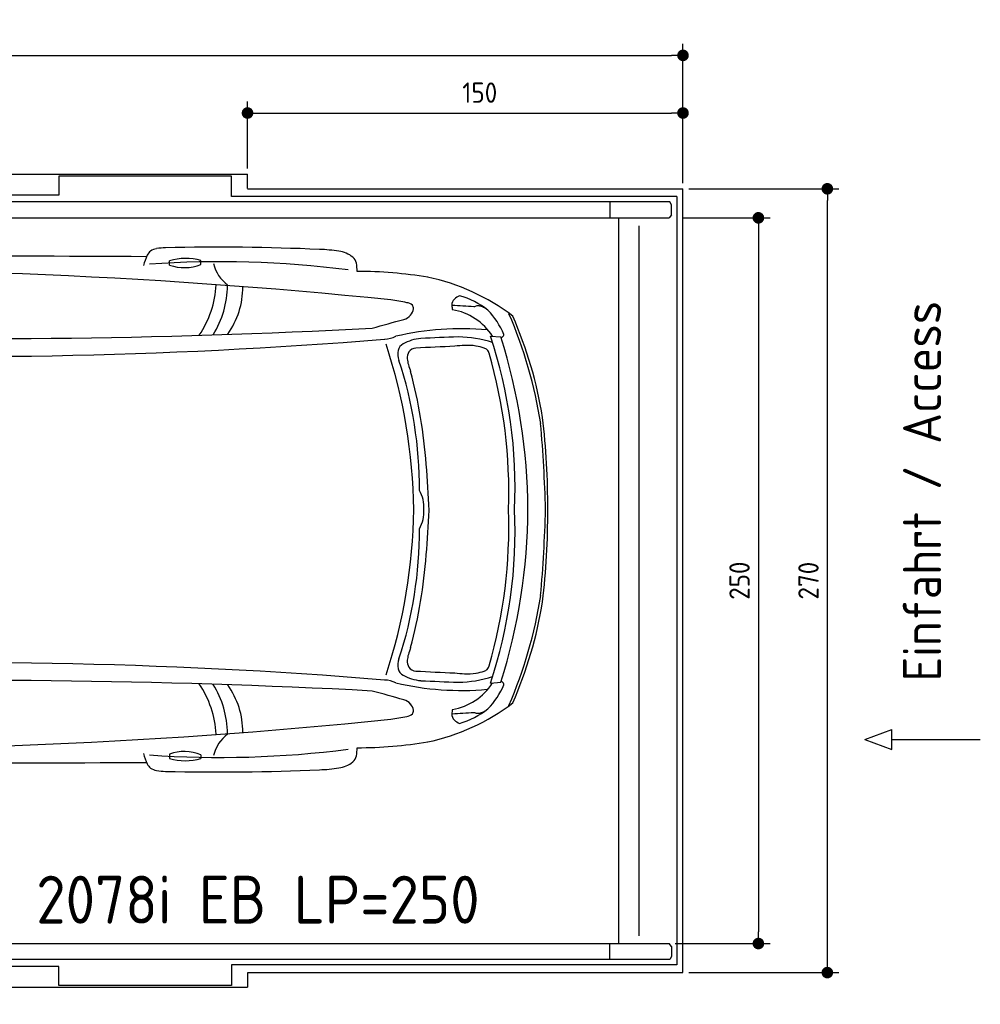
# Model space of a CAD drawing. Header units: millimetres. Extents: x 705 to 7297, y 2378 to 5770.
# Tile 3 of 3: x 3988 to 7297, y 2378 to 5770. Entities that reach past the tile are written whole.
import ezdxf

# ---------------------------------------------------------------- set-up
doc = ezdxf.new("R2010")
doc.units = ezdxf.units.MM
doc.layers.get('0').update_dxf_attribs({"lineweight": 25})
for name, color, linetype, lineweight in [('4', 3, 'Continuous', 25), ('AM_0', 7, 'Continuous', 25), ('Car', 10, 'Continuous', 25)]:
    doc.layers.add(name, color=color, linetype=linetype, lineweight=lineweight)
doc.styles.add('Aktuell-DIN', font='arial.ttf')
doc.styles.get("Standard").update_dxf_attribs({"font": 'ISOCP.SHX'})
doc.dimstyles.new('GEN-ISO$0', dxfattribs={"dimscale": 20, "dimtxt": 3.5, "dimasz": 2, "dimexe": 2, "dimexo": 1, "dimgap": 1.5, "dimtad": 1, "dimdec": 1, "dimlfac": 0.1, "dimdsep": 46, "dimtxsty": 'Standard', "dimblk": 'PUNKT', "dimcen": 2, "dimclrd": 256, "dimclre": 256, "dimclrt": 2, "dimadec": 0, "dimazin": 0, "dimtp": 0.1, "dimtm": 0.1, "dimtfac": 0.71, "dimtdec": 1, "dimtmove": 2, "dimatfit": 3, "dimldrblk": 'PUNKT', "dimfxl": 1, "dimtolj": 1, "dimarcsym": 0})

# ---------------------------------------------------------------- blocks, each defined once
blk = doc.blocks.new('PUNKT')
at = {"layer": '4', "color": 0, "linetype": 'ByBlock'}
blk.add_line((-0.5, 0), (-1, 0), dxfattribs=at)
at = {"layer": '4', "color": 0, "linetype": 'ByBlock', "const_width": 0.5}
blk.add_lwpolyline([(-0.25, 0, 1), (0.25, 0, 1)], format="xyb", close=True, dxfattribs=at)
blk = doc.blocks.new('*D5')
at = {"layer": '4', "lineweight": -2, "transparency": 16777216}
for p, q in [((972.8, 5207.3), (972.8, 5686.9)), ((6272.8, 5207.3), (6272.8, 5686.9)), ((1012.8, 5646.9), (6232.8, 5646.9))]:
    blk.add_line(p, q, dxfattribs=at)
at = {"layer": 'DEFPOINTS', "color": 0, "transparency": 16777216}
for p in [(6272.8, 5646.9), (972.8, 5187.3), (6272.8, 5187.3)]:
    blk.add_point(p, dxfattribs=at)
at = {"layer": '4', "lineweight": -2, "transparency": 16777216, "xscale": 40, "yscale": 40, "zscale": 40, "rotation": 180}
blk.add_blockref('PUNKT', (972.8, 5646.9), dxfattribs=at)
at = {"layer": '4', "lineweight": -2, "transparency": 16777216, "xscale": 40, "yscale": 40, "zscale": 40}
blk.add_blockref('PUNKT', (6272.8, 5646.9), dxfattribs=at)
at = {"layer": '4', "color": 2, "transparency": 16777216, "insert": (3622.8, 5723.9), "char_height": 70, "attachment_point": 5}
blk.add_mtext('\\A1;530', dxfattribs=at)
blk = doc.blocks.new('*D7')
at = {"layer": '4', "lineweight": -2, "transparency": 16777216}
for p, q in [((4772.8, 5257.3), (4772.8, 5488.4)), ((6272.8, 5207.3), (6272.8, 5488.4)), ((4812.8, 5448.4), (6232.8, 5448.4))]:
    blk.add_line(p, q, dxfattribs=at)
at = {"layer": 'DEFPOINTS', "color": 0, "transparency": 16777216}
for p in [(6272.8, 5448.4), (4772.8, 5237.3), (6272.8, 5187.3)]:
    blk.add_point(p, dxfattribs=at)
at = {"layer": '4', "lineweight": -2, "transparency": 16777216, "xscale": 40, "yscale": 40, "zscale": 40, "rotation": 180}
blk.add_blockref('PUNKT', (4772.8, 5448.4), dxfattribs=at)
at = {"layer": '4', "lineweight": -2, "transparency": 16777216, "xscale": 40, "yscale": 40, "zscale": 40}
blk.add_blockref('PUNKT', (6272.8, 5448.4), dxfattribs=at)
at = {"layer": '4', "color": 2, "transparency": 16777216, "insert": (5572.8, 5518.6), "char_height": 70, "attachment_point": 5}
blk.add_mtext('\\A1;150', dxfattribs=at)
blk = doc.blocks.new('*D8')
at = {"layer": '4', "lineweight": -2, "transparency": 16777216}
for p, q in [((6271.5, 5087.3), (6572.5, 5087.3)), ((6532.5, 5047.3), (6532.5, 2627.3)), ((6245.5, 2587.3), (6572.5, 2587.3))]:
    blk.add_line(p, q, dxfattribs=at)
at = {"layer": 'DEFPOINTS', "color": 0, "transparency": 16777216}
for p in [(6251.5, 5087.3), (6225.5, 2587.3), (6532.5, 2587.3)]:
    blk.add_point(p, dxfattribs=at)
at = {"layer": '4', "lineweight": -2, "transparency": 16777216, "xscale": 40, "yscale": 40, "zscale": 40}
for p, rotation in [((6532.5, 5087.3), 90), ((6532.5, 2587.3), 270)]:
    blk.add_blockref('PUNKT', p, dxfattribs=dict(at, rotation=rotation))
at = {"layer": '4', "color": 2, "transparency": 16777216, "insert": (6467.5, 3837.3), "char_height": 70, "attachment_point": 5, "rotation": 90}
blk.add_mtext('\\A1;250', dxfattribs=at)
blk = doc.blocks.new('*D9')
at = {"layer": '4', "lineweight": -2, "transparency": 16777216}
for p, q in [((6292.8, 5187.3), (6810, 5187.3)), ((6770, 2527.3), (6770, 5147.3)), ((6292.8, 2487.3), (6810, 2487.3))]:
    blk.add_line(p, q, dxfattribs=at)
at = {"layer": 'DEFPOINTS', "color": 0, "transparency": 16777216}
for p in [(6272.8, 5187.3), (6770, 5187.3), (6272.8, 2487.3)]:
    blk.add_point(p, dxfattribs=at)
at = {"layer": '4', "lineweight": -2, "transparency": 16777216, "xscale": 40, "yscale": 40, "zscale": 40}
for p, rotation in [((6770, 5187.3), 90), ((6770, 2487.3), 270)]:
    blk.add_blockref('PUNKT', p, dxfattribs=dict(at, rotation=rotation))
at = {"layer": '4', "color": 2, "transparency": 16777216, "insert": (6705, 3837.3), "char_height": 70, "attachment_point": 5, "rotation": 90}
blk.add_mtext('\\A1;270', dxfattribs=at)
blk = doc.blocks.new('Car_drauf')
at = {"layer": 'Car'}
for p, q in [((2604.7, 591.7), (2395.3, 592.2)), ((3450.7, 588.6), (3450.7, 603.6)), ((3559, 591.1), (3558.9, 604.3)), ((4461.6, 565.7), (4461.6, 580.7)), ((4569.7, 568.2), (4570.2, 581.3)), ((2562.2, 472.6), (2547.4, 473)), ((2587.8, 465.2), (2598.8, 435.4)), ((5567.3, 321.1), (5603, 318)), ((5567.3, -874.3), (5603, -871.1)), ((2587.8, -1018.3), (2598.8, -988.5)), ((2562.2, -1025.7), (2547.4, -1026.1)), ((4461.6, -1118.8), (4461.6, -1133.8)), ((2604.7, -1144.8), (2395.3, -1145.4)), ((3450.7, -1141.7), (3450.7, -1156.7)), ((3559, -1144.3), (3558.9, -1157.4)), ((4569.7, -1121.3), (4570.2, -1134.4))]:
    blk.add_line(p, q, dxfattribs=at)
for centre, radius, start, end in [((1683.5, 467.9), 188.8, 94.2276, 115.4416), ((1905.2, -66453.2), 67109.8, 89.722936, 90.201167), ((2216.7, 171.9), 484.1, 78.5405, 88.4601), ((2271.5, 453), 197.7, 66.2378, 77.9142), ((14330.2, -4257.9), 12688.9, 157.26865, 157.97435), ((2655.4, 594.2), 58.5, 43.102, 119.1823), ((2655.4, 594.1), 58.5, 98.748, 119.1805), ((2655.4, 594.2), 58.5, 75.1308, 98.7471), ((2655.4, 594.2), 58.5, 43.102, 75.1799), ((1779.6, 472.9), 248.9, 145.3597, 156.6504), ((1638.6, 569), 78.2, 117.5376, 144.573), ((1966.7, -2882.9), 3499.5, 83.721, 95.6598), ((2319.1, 555.8), 84.5, 25.5177, 67.6452), ((-87010.6, 47448.4), 101197.5, 332.341895, 332.43135), ((2642.9, 627.6), 55.6, 344.9104, 6.7653), ((2642.9, 627.6), 55.6, 344.9183, 6.7653), ((3506, 415.1), 196.5, 74.2667, 106.3456), ((4422.1, 580.8), 41.8, 127.3079, 153.1751), ((4426.2, 571), 52.1, 100.5836, 124.371), ((4450.9, 436.7), 188.7, 90.8724, 100.3532), ((4627.7, -7418), 8045.3, 87.50193, 91.27967), ((4961.7, 96.5), 523.4, 80.7828, 88.1801), ((5034, 521.1), 92.9, 50.4495, 83.2477), ((1876.8, -147.2), 789.2, 108.8531, 129.9675), ((2389.6, 590.4), 5.94, 5.6541, 17.6741), ((2572.8, 613.8), 178.7, 187.3331, 210.475), ((3585.1, -138717.9), 139314.6, 89.672154, 90.369542), ((3501.6, 731.1), 151.3, 250.3544, 292.4138), ((2258.9, 166.4), 1513.6, 5.5303, 16.5127), ((4538.1, 527.6), 169.4, 154.9512, 167.6031), ((4636.5, -2847.5), 3424.8, 82.613, 94.0835), ((4516.9, 392.5), 196.1, 74.2402, 106.3721), ((5063.1, 561.2), 43.6, 14.396, 46.3633), ((2536.6, 313.9), 254.1, 82.097, 113.3961), ((2680.2, 413.3), 132.7, 88.6201, 98.3839), ((3147.1, -19950.9), 20502.1, 84.18573, 91.29579), ((4512.5, 708.1), 151.2, 250.3626, 292.3042), ((4735.3, 597.9), 124.6, 192.5743, 233.8132), ((4997, 547.7), 111, 358.0148, 12.618), ((5110.1, -914.9), 1458.8, 80.451, 90.0829), ((1975.8, -1205.5), 1733.5, 87.3153, 100.778), ((2143.3, -14534.8), 15061.1, 88.95383, 90.32854), ((2511.4, 587.5), 112.8, 214.6898, 240.0159), ((2289.5, 152.2), 1443.5, 6.3829, 15.5723), ((1301.5, 58.5), 2509.7, 5.8377, 11.0234), ((5201.1, -191.2), 730.6, 52.664, 78.2109), ((1822.9, -163.9), 683.1, 104.5218, 128.0286), ((2651, 868.4), 426.4, 242.6396, 257.1298), ((2570.9, 464.4), 25, 147.3078, 174.6881), ((2676.5, 398.1), 149.7, 136.7411, 147.7946), ((2591.6, 478), 29.9, 162.9239, 190.357), ((2695.2, 452.2), 136.7, 159.2212, 165.3397), ((4280.7, 515.5), 342.1, 325.9015, 356.9947), ((4332.4, 499.2), 329.2, 328.2119, 359.285), ((4438.5, 488.7), 275.6, 324.2471, 0.5437), ((1851.7, -15.9), 675.6, 135.5035, 151.8072), ((2164.4, -2017.4), 2479.3, 91.3541, 99.3582), ((2127.2, -874.7), 1336.1, 74.8265, 90.9153), ((2557.3, 466.1), 11.4, 177.1891, 225.1658), ((2593.7, 509.1), 67.7, 228.9928, 251.47), ((2571.6, 474.9), 9.72, 193.1285, 229.9372), ((2575, 479.9), 15.8, 232.2683, 253.6815), ((2588, 522.7), 60.5, 253.2673, 263.5323), ((4365.8, 5394.4), 5264.4, 250.0802, 254.3781), ((2582.2, 470.5), 7.94, 262.7053, 291.9839), ((2579.8, 472.6), 10.9, 299.791, 322.9576), ((2614.7, 438.6), 37.9, 123.4242, 133.6975), ((2605.6, 451.9), 21.8, 91.8708, 123.1166), ((2611.2, 377.8), 96.1, 89.9017, 93.7261), ((2611.9, 467), 6.99, 71.8384, 94.9477), ((2652.5, 587.4), 120.1, 251.3995, 253.1351), ((2619.5, 479.7), 7.45, 255.0101, 268.029), ((2618.8, 484.8), 12.6, 272.1676, 291.5149), ((3659.4, -8606.3), 9186.3, 79.8469, 80.19657), ((5460.6, 428.9), 26.2, 131.4729, 183.7018), ((5491.3, 395.2), 71.9, 115.5139, 131.9937), ((5384.9, 190.1), 280.2, 51.6528, 74.3765), ((2322.4, -3522.8), 3991.3, 98.0815, 100.9691), ((3339.5, -225.1), 1074.1, 143.4309, 182.7444), ((5275, 400.8), 35.5, 48.7616, 83.8519), ((5261.1, 420.5), 41.1, 318.2571, 351.8755), ((5286.7, 417.5), 15.4, 349.4857, 40.7815), ((5554.2, 431), 119.8, 181.768, 189.3058), ((19144.1, 211834.8), 211850.9, 266.289602, 266.310137), ((5404.8, 214.2), 199.9, 32.1506, 81.0171), ((5509.6, 442.5), 19.4, 271.9582, 291.1818), ((5523.5, 398.9), 26.4, 86.3454, 105.2077), ((5521.9, 384.1), 41.3, 69.7914, 85.4276), ((5492.4, 307), 123.8, 62.308, 69.2885), ((5355.1, 215.4), 281.6, 23.3667, 43.6888), ((1632.3, 55.6), 350.6, 113.9372, 168.2137), ((1911.1, -7.9), 636.6, 143.1041, 167.4148), ((1703.8, 118.4), 304.3, 121.9356, 152.947), ((1517.8, 257.2), 122.1, 78.1482, 103.1112), ((1575.7, 362), 35.9, 110.7988, 156.0023), ((3595.9, -283.3), 1264.3, 146.9983, 179.6932), ((3130.6, 1697.2), 1422.3, 245.2713, 258.5821), ((-70597.1, 272819.9), 282807.1, 285.537944, 285.560814), ((5257.5, 422.2), 45.1, 284.8714, 320.3558), ((4204, -219.3), 1554.7, 8.842, 23.4028), ((4339.5, -182.8), 1424.7, 9.0311, 23.6943), ((2202.3, -113.4), 981.1, 152.1792, 165.9339), ((3768, 26751.9), 26440.1, 268.22316, 273.01848), ((5467.8, -644.5), 991.1, 84.8856, 103.2225), ((3730.5, 18337.1), 18086.5, 267.40267, 274.66927), ((5199.9, 402.1), 91.6, 271.9127, 296.7388), ((5341.1, 159.6), 153.9, 95.289, 118.9563), ((6157.2, -17056.7), 17389.4, 92.30885, 92.73685), ((5445.5, -114), 432.7, 72.6608, 88.5187), ((4006.8, -199.4), 1645, 357.3099, 18.4456), ((3713.2, -282.1), 1982.8, 0.1346, 17.6155), ((5568.9, 374.9), 69.5, 300.2971, 303.9425), ((5599.8, 329.8), 14.8, 302.1572, 327.0805), ((5601.4, 327.4), 12.2, 332.3562, 358.3582), ((2932.4, -203.8), 1751.1, 163.1688, 182.3831), ((1245.1, 260.1), 18.4, 114.1292, 160.4073), ((1244.2, 252.2), 25.6, 79.8677, 104.9815), ((2660.1, -6141.3), 6476.3, 96.98256, 98.58912), ((2171.7, -2413.9), 2717.4, 85.3251, 96.3153), ((5158.8, -279.6), 2382.1, 165.8493, 179.928), ((5284.5, -275.1), 2493.1, 166.7115, 180.0338), ((3400.3, -301.2), 1902.7, 0.7418, 18.191), ((5325.6, 261.2), 77.2, 171.9176, 197.8594), ((5282, 264.2), 33.7, 117.7845, 167.0709), ((5311.2, 249.6), 30.3, 92.723, 146.1372), ((6267.8, -18830.2), 19134, 92.46639, 92.86984), ((5505.8, -263.2), 552.7, 92.8408, 96.3859), ((5488.6, 103.4), 185.7, 81.1262, 93.2192), ((5469.5, 35.1), 256.3, 72.8201, 79.2), ((5533.1, 245.6), 36.4, 51.0555, 70.561), ((5530.6, 252.3), 33.3, 15.6464, 40.4477), ((3214.2, -203), 2042.9, 167.2134, 182.0605), ((1342.2, 218), 124.1, 157.1243, 165.4638), ((1961.6, 17.5), 580.4, 155.6543, 166.4173), ((1730.1, 80.4), 185.7, 101.5573, 128.9765), ((3911.2, -202.5), 1411.3, 359.6706, 18.1667), ((5317.5, 247.1), 36.9, 148.4076, 186.6837), ((5379.8, 250.9), 99.3, 184.679, 196.3226), ((3908.9, -217.1), 1721.6, 358.0237, 16.1538), ((1244.6, 746.1), 638.5, 278.1673, 305.2685), ((5675.9, 334.8), 407.1, 195.9436, 199.5338), ((3572.9, -256.1), 1778.5, 4.3715, 14.8162), ((1290.3, 253.1), 146.1, 269.9015, 317.2064), ((3083.7, -258.3), 1872.7, 168.1886, 180.5603), ((1354.3, 118.7), 65.8, 172.5719, 190.3018), ((3218.1, -303.4), 1977.3, 168.6299, 179.2231), ((1257.7, -22.4), 112.1, 50.8724, 78.6612), ((1292.9, 20.8), 56.4, 347.1398, 50.9398), ((3238.4, -258.9), 2526.1, 359.6002, 6.8152), ((3066.6, -285.2), 1743.5, 170.3115, 179.7169), ((613.4, -421.8), 5145.7, 1.6174, 4.9221), ((705, -478.1), 4655, 2.4466, 4.4054), ((5225.4, -267.6), 112.6, 355.4071, 30.5096), ((3214.2, -350.2), 2042.9, 177.9395, 192.7866), ((2932.4, -349.4), 1751.1, 177.6169, 196.8312), ((3083.7, -294.9), 1872.7, 179.4397, 191.8114), ((3218.1, -249.8), 1977.3, 180.7769, 191.3701), ((3066.6, -268), 1743.5, 180.2831, 189.6885), ((3339.5, -328), 1074.1, 177.2556, 216.5691), ((3595.9, -269.8), 1264.3, 180.3068, 213.0017), ((5158.8, -273.6), 2382.1, 180.072, 194.1507), ((5284.5, -278), 2493.1, 179.9662, 193.2885), ((3400.3, -251.9), 1902.7, 341.809, 359.2582), ((5225.4, -285.6), 112.6, 329.4904, 4.5929), ((-406.2, 1.4), 5768.8, 355.68578, 357.21044), ((3908.9, -336), 1721.6, 343.8462, 1.9763), ((4006.8, -353.8), 1645, 341.5544, 2.6901), ((3713.2, -271), 1982.8, 342.3845, 359.8654), ((613.4, -131.3), 5145.7, 355.0779, 358.3826), ((3238.4, -294.2), 2526.1, 353.1848, 0.3998), ((3911.2, -350.7), 1411.3, 341.8333, 0.3294), ((3572.9, -297), 1778.5, 345.1838, 355.6285), ((1292.9, -573.9), 56.4, 309.0602, 12.8602), ((4204, -333.9), 1554.7, 336.5972, 351.158), ((4339.5, -370.3), 1424.7, 336.3057, 350.9689), ((1257.7, -530.8), 112.1, 281.3388, 309.1276), ((2202.3, -439.8), 981.1, 194.0661, 207.8208), ((1354.3, -671.9), 65.8, 169.6982, 187.4281), ((1290.3, -806.2), 146.1, 42.7936, 90.0985), ((1244.6, -1299.3), 638.5, 54.7315, 81.8327), ((1632.3, -608.8), 350.6, 191.7863, 246.0628), ((1961.6, -570.7), 580.4, 193.5827, 204.3457), ((1841, -586.4), 555.8, 196.0422, 217.7537), ((1730.1, -633.6), 185.7, 231.0235, 258.4427), ((5379.8, -804), 99.3, 163.6774, 175.321), ((5675.9, -887.9), 407.1, 160.4662, 164.0564), ((1342.2, -771.1), 124.1, 194.5362, 202.8757), ((1703.8, -671.6), 304.3, 207.053, 238.0644), ((3730.5, -18890.2), 18086.5, 85.33073, 92.59733), ((5325.6, -814.4), 77.2, 162.1406, 188.0824), ((5317.5, -800.2), 36.9, 173.3163, 211.5924), ((1245.1, -813.2), 18.4, 199.5927, 245.8708), ((1244.2, -805.3), 25.6, 255.0185, 280.1323), ((2660.1, 5588.1), 6476.3, 261.41088, 263.01744), ((2171.7, 1860.7), 2717.4, 263.6847, 274.6749), ((5282, -817.3), 33.7, 192.9291, 242.2155), ((5341.1, -712.7), 153.9, 241.0437, 264.711), ((5311.2, -802.7), 30.3, 213.8628, 267.277), ((6267.8, 18277.1), 19134, 267.13016, 267.53361), ((5505.8, -290), 552.7, 263.6141, 267.1592), ((5488.6, -656.5), 185.7, 266.7808, 278.8738), ((5469.5, -588.2), 256.3, 280.8, 287.1799), ((5533.1, -798.8), 36.4, 289.439, 308.9445), ((5530.6, -805.4), 33.3, 319.5523, 344.3536), ((1851.7, -537.2), 675.6, 208.1928, 224.4965), ((3130.6, -2250.3), 1422.3, 101.4179, 114.7287), ((4365.8, -5947.6), 5264.4, 105.6219, 109.9198), ((3768, -27305), 26440.1, 86.98152, 91.77684), ((2289.5, -705.4), 1443.5, 344.4277, 353.6171), ((2258.9, -719.6), 1513.6, 343.4873, 354.4697), ((1301.5, -611.6), 2509.7, 348.9766, 354.1623), ((4280.7, -1068.7), 342.1, 3.0053, 34.0985), ((4332.4, -1052.4), 329.2, 0.715, 31.7881), ((4438.5, -1041.8), 275.6, 359.4563, 35.7529), ((5199.9, -955.3), 91.6, 63.2612, 88.0873), ((5467.8, 91.4), 991.1, 256.7775, 275.1144), ((6157.2, 16503.6), 17389.4, 267.26315, 267.69115), ((5404.8, -767.3), 199.9, 278.9829, 327.8494), ((5445.5, -439.1), 432.7, 271.4813, 287.3392), ((5355.1, -768.5), 281.6, 316.3112, 336.6333), ((5568.9, -928.1), 69.5, 56.0575, 59.7029), ((5599.8, -882.9), 14.8, 32.9195, 57.8428), ((5601.4, -880.6), 12.2, 1.6418, 27.6438), ((-70597.1, -273373), 282807.1, 74.439186, 74.462056), ((1822.9, -389.3), 683.1, 231.9714, 255.4782), ((1517.8, -810.3), 122.1, 256.8888, 281.8518), ((1575.7, -915.2), 35.9, 203.9977, 249.2012), ((2322.4, 2969.7), 3991.3, 259.0309, 261.9185), ((5257.5, -975.4), 45.1, 39.6442, 75.1286), ((5261.1, -973.6), 41.1, 8.1245, 41.7429), ((5201.1, -362), 730.6, 281.7891, 307.336), ((2164.4, 1464.3), 2479.3, 260.6418, 268.6459), ((2127.2, 321.5), 1336.1, 269.0847, 285.1735), ((5275, -954), 35.5, 276.1481, 311.2384), ((5286.7, -970.6), 15.4, 319.2185, 10.5143), ((5554.2, -984.1), 119.8, 170.6942, 178.232), ((5460.6, -982.1), 26.2, 176.2982, 228.5271), ((19144.1, -212388), 211850.9, 93.689863, 93.710398), ((5384.9, -743.3), 280.2, 285.6235, 308.3472), ((5509.6, -995.6), 19.4, 68.8182, 88.0418), ((5523.5, -952), 26.4, 254.7923, 273.6546), ((5521.9, -937.2), 41.3, 274.5724, 290.2086), ((5492.4, -860.1), 123.8, 290.7115, 297.692), ((1876.8, -405.9), 789.2, 230.0325, 251.1469), ((2651, -1421.6), 426.4, 102.8702, 117.3604), ((2557.3, -1019.3), 11.4, 134.8342, 182.8109), ((2593.7, -1062.3), 67.7, 108.53, 131.0072), ((2588, -1075.8), 60.5, 96.4677, 106.7327), ((2582.2, -1023.6), 7.94, 68.0161, 97.2947), ((2579.8, -1025.7), 10.9, 37.0424, 60.209), ((3147.1, 19397.7), 20502.1, 268.70421, 275.81427), ((3659.4, 8053.2), 9186.3, 279.80343, 280.1531), ((5491.3, -948.3), 71.9, 228.0063, 244.4861), ((1975.8, 652.3), 1733.5, 259.222, 272.6847), ((2511.4, -1140.6), 112.8, 119.9841, 145.3102), ((2570.9, -1017.5), 25, 185.3119, 212.6922), ((2676.5, -951.2), 149.7, 212.2054, 223.2589), ((2591.6, -1031.2), 29.9, 169.643, 197.0761), ((2571.6, -1028), 9.72, 130.0628, 166.8715), ((2695.2, -1005.3), 136.7, 194.6603, 200.7788), ((2575, -1033), 15.8, 106.3185, 127.7317), ((2614.7, -991.8), 37.9, 226.3025, 236.5758), ((2605.6, -1005.1), 21.8, 236.8834, 268.1292), ((2611.2, -931), 96.1, 266.2739, 270.0983), ((2611.9, -1020.1), 6.99, 265.0523, 288.1616), ((2652.5, -1140.6), 120.1, 106.8649, 108.6005), ((2619.5, -1032.8), 7.45, 91.971, 104.9899), ((2618.8, -1038), 12.6, 68.4851, 87.8324), ((-87010.6, -48001.6), 101197.5, 27.56865, 27.658105), ((4735.3, -1151.1), 124.6, 126.1868, 167.4257), ((2143.3, 13981.6), 15061.1, 269.67146, 271.04617), ((2572.8, -1167), 178.7, 149.525, 172.6669), ((14330.2, 3704.8), 12688.9, 202.02565, 202.73135), ((5110.1, 361.8), 1458.8, 269.9171, 279.549), ((2536.6, -867.1), 254.1, 246.6039, 277.903), ((2680.2, -966.5), 132.7, 261.6161, 271.3799), ((4538.1, -1080.8), 169.4, 192.3969, 205.0488), ((4636.5, 2294.4), 3424.8, 265.9165, 277.387), ((4512.5, -1261.3), 151.2, 67.6958, 109.6374), ((4997, -1100.9), 111, 347.382, 1.9852), ((1779.6, -1026), 248.9, 203.3496, 214.6403), ((1966.7, 2329.8), 3499.5, 264.3402, 276.279), ((2319.1, -1109), 84.5, 292.3548, 334.4823), ((2389.6, -1143.6), 5.94, 342.3259, 354.3459), ((3585.1, 138164.7), 139314.6, 269.630458, 270.327846), ((3501.6, -1284.2), 151.3, 67.5862, 109.6456), ((4422.1, -1133.9), 41.8, 206.8249, 232.6921), ((4516.9, -945.6), 196.1, 253.6279, 285.7598), ((5034, -1074.2), 92.9, 276.7523, 309.5505), ((5063.1, -1114.3), 43.6, 313.6367, 345.604), ((1638.6, -1122.2), 78.2, 215.427, 242.4624), ((2271.5, -1006.2), 197.7, 282.0858, 293.7622), ((2642.9, -1180.7), 55.6, 353.2347, 15.0896), ((2642.9, -1180.7), 55.6, 353.2347, 15.0817), ((3506, -968.2), 196.5, 253.6544, 285.7333), ((4426.2, -1124.1), 52.1, 235.629, 259.4164), ((4450.9, -989.8), 188.7, 259.6468, 269.1276), ((4627.7, 6864.8), 8045.3, 268.72033, 272.49807), ((4961.7, -649.7), 523.4, 271.8199, 279.2172), ((1683.5, -1021), 188.8, 244.5584, 265.7724), ((1905.2, 65900.1), 67109.8, 269.798833, 270.277064), ((2216.7, -725), 484.1, 271.5399, 281.4595), ((2655.4, -1147.3), 58.5, 240.8177, 316.898), ((2655.4, -1147.3), 58.5, 240.8195, 261.252), ((2655.4, -1147.3), 58.5, 261.2529, 284.8692), ((2655.4, -1147.3), 58.5, 284.8201, 316.898)]:
    blk.add_arc(centre, radius, start, end, dxfattribs=at)

msp = doc.modelspace()

# ---------------------------------------------------------------- linework, layer by layer
for p, q in [((1372.77, 5237.27), (4772.77, 5237.27)), ((4717.77, 5231.27), (4122.78, 5231.27)), ((4122.78, 5231.27), (4122.78, 5165.77)), ((4717.77, 5160.77), (4717.77, 5231.27)), ((4772.77, 5188.02), (4772.77, 5237.27)), ((4122.78, 5165.77), (1832.77, 5165.77)), ((6251.55, 5160.77), (4717.77, 5160.77)), ((4772.77, 5187.27), (6272.78, 5187.27)), ((6251.55, 5160.77), (6251.55, 2513.77)), ((6272.78, 2487.27), (6272.78, 5187.27)), ((6227.2, 5142.27), (1171.58, 5142.27)), ((4266.54, 5142.27), (4266.25, 5142.27)), ((4266.54, 5142.27), (4266.54, 5142.27)), ((6020.89, 5142.27), (6020.89, 5087.27)), ((6232.77, 5131.61), (6227.2, 5142.27)), ((6232.77, 5097.88), (6232.77, 5131.61)), ((6232.77, 5097.88), (6225.48, 5087.27)), ((1171.72, 5087.27), (6225.48, 5087.27)), ((6020.89, 5087.27), (6020.52, 5087.27)), ((6051.69, 2587.27), (6051.69, 5087.27)), ((6122.09, 2614.27), (6122.09, 5060.27)), ((6899.54, 3289.95), (6992.24, 3324.45)), ((6992.24, 3255.44), (6992.24, 3324.45)), ((6899.54, 3289.95), (6992.24, 3255.44)), ((6992.24, 3289.95), (7296.87, 3289.95)), ((1171.72, 2587.27), (6225.48, 2587.27)), ((6020.89, 2587.27), (6020.52, 2587.27)), ((6020.89, 2532.27), (6020.89, 2587.27)), ((6232.77, 2576.66), (6225.48, 2587.27)), ((6232.77, 2576.66), (6232.77, 2542.93)), ((6227.2, 2532.27), (1171.72, 2532.27)), ((4266.54, 2532.27), (4266.25, 2532.27)), ((4266.54, 2532.27), (4266.54, 2532.27)), ((6251.55, 2513.77), (4717.77, 2513.77)), ((4717.77, 2513.77), (4717.77, 2443.27)), ((6232.77, 2542.93), (6227.2, 2532.27)), ((4122.78, 2508.77), (1832.77, 2508.77)), ((4122.78, 2443.27), (4122.78, 2508.77)), ((4772.77, 2487.27), (6272.78, 2487.27)), ((4772.77, 2486.52), (4772.77, 2437.27)), ((4717.77, 2443.27), (4122.78, 2443.27)), ((1372.77, 2437.27), (4772.77, 2437.27))]:
    msp.add_line(p, q)

# ---------------------------------------------------------------- block references
at = {"layer": 'AM_0'}
msp.add_blockref('Car_drauf', (42.36, 4358.86), dxfattribs=at)

# ---------------------------------------------------------------- texts
msp.add_text('Einfahrt / Access', height=131.25, rotation=90).set_placement((7161.81, 3490.37))
at = {"insert": (4044.99, 2820.97), "char_height": 165, "attachment_point": 1, "style": 'Aktuell-DIN'}
msp.add_mtext_dynamic_manual_height_columns('{\\Fisocp2|c0;2078i EB LP=250}', width=1688.1302, gutter_width=1, heights=[0], dxfattribs=at)

# ---------------------------------------------------------------- dimensions: what is measured, and where the dimension line sits
at = {"layer": '4'}
dim = msp.add_linear_dim(base=(6272.78, 5646.87), p1=(972.77, 5187.27), p2=(6272.78, 5187.27), dimstyle='GEN-ISO$0', override={"dimtad": 3}, dxfattribs=at)
dim.commit()
dim.dimension.update_dxf_attribs({"geometry": '*D5', "text_midpoint": (3622.78, 5723.95), "dimtype": 160})
dim = msp.add_linear_dim(base=(6272.78, 5448.39), p1=(4772.77, 5237.27), p2=(6272.78, 5187.27), dimstyle='GEN-ISO$0', dxfattribs=at)
dim.commit()
dim.dimension.update_dxf_attribs({"geometry": '*D7', "text_midpoint": (5572.78, 5518.56), "dimtype": 160})
for base, p1, p2, picture, middle in [((6769.99, 5187.27), (6272.78, 2487.27), (6272.78, 5187.27), '*D9', (6704.98, 3837.27)), ((6532.55, 2587.27), (6251.55, 5087.27), (6225.48, 2587.27), '*D8', (6467.54, 3837.27))]:
    dim = msp.add_linear_dim(base=base, p1=p1, p2=p2, angle=90, dimstyle='GEN-ISO$0', dxfattribs=at)
    dim.commit()
    dim.dimension.update_dxf_attribs({"geometry": picture, "text_midpoint": middle})

doc.saveas('drawing.dxf')
